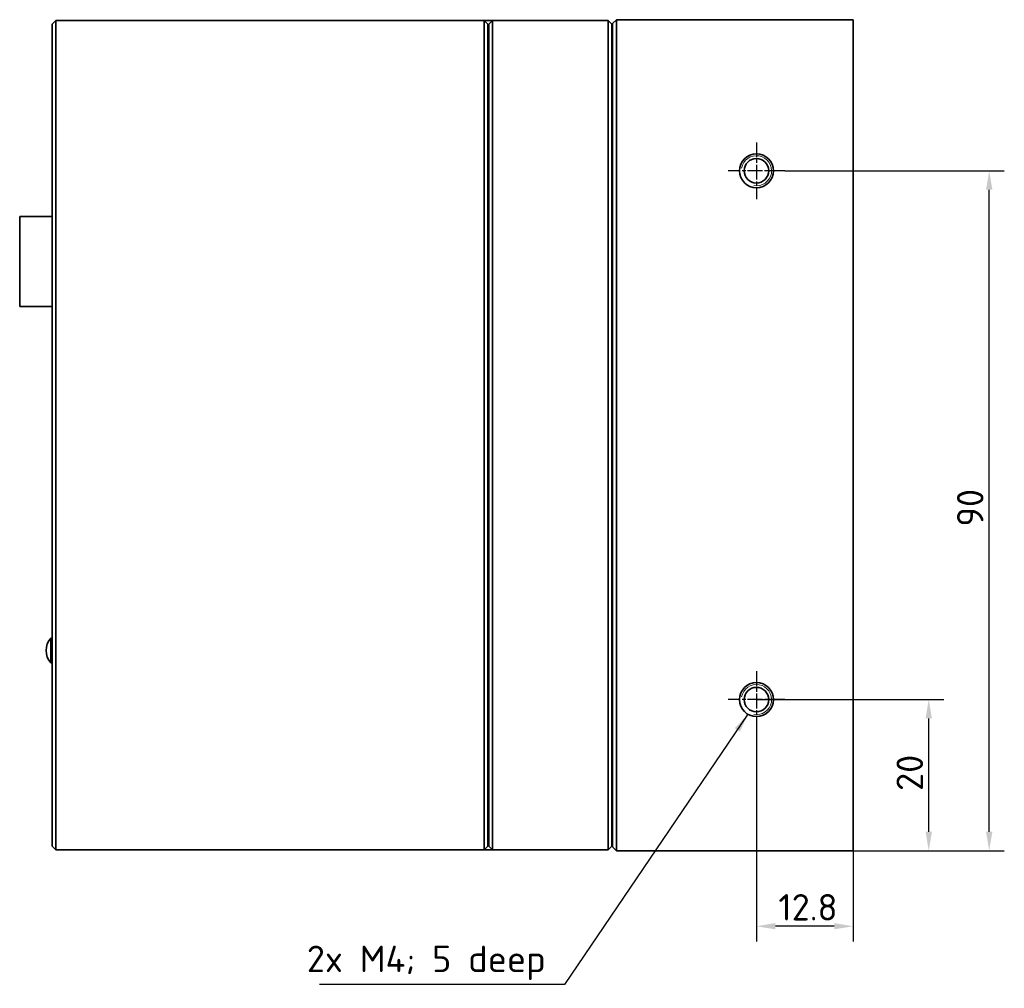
# Model space of a CAD drawing. Header units: millimetres. Extents: x 5 to 836, y 5 to 589.
# Tile 6 of 11: x 477 to 608, y 220 to 348. Entities that reach past the tile are written whole.
import ezdxf

# ---------------------------------------------------------------- set-up
doc = ezdxf.new("R2010")
doc.units = ezdxf.units.MM
doc.linetypes.add('CHAIN', pattern=[0.3543, 0.2362, -0.0295, 0.0591, -0.0295])
doc.linetypes.add('LONG_DASH_DOTTED', pattern=[0.3001, 0.2362, -0.0295, 0.0049, -0.0295])
for name, color, linetype, lineweight in [('Bemaßung (ISO)', 7, 'Continuous', 25), ('Mittelpunktmarkierung (ISO)', 7, 'LONG_DASH_DOTTED', 25), ('Sichtbar (ISO)', 7, 'Continuous', 35), ('Sichtbar schmal (ISO)', 7, 'Continuous', 18), ('Symbol (ISO)', 7, 'Continuous', 25)]:
    doc.layers.add(name, color=color, linetype=linetype, lineweight=lineweight)
doc.styles.add('Notiztext (ISO)', font='isocpeur.ttf')
doc.dimstyles.new('Standard (ISO)', dxfattribs={"dimtxt": 3.5, "dimasz": 2.5, "dimexe": 2, "dimexo": 0, "dimgap": 0.762, "dimtad": 1, "dimtoh": 1, "dimdec": 8, "dimdsep": 46, "dimtxsty": 'Notiztext (ISO)', "dimcen": 0.09, "dimdle": 10, "dimclrd": 256, "dimclre": 256, "dimclrt": 256, "dimadec": 6, "dimazin": 2, "dimtfac": 0.514286, "dimtdec": 3, "dimtmove": 0, "dimatfit": 3, "dimfxl": 1, "dimtolj": 1, "dimlwd": -1, "dimlwe": -1, "dimarcsym": 0})
doc.dimstyles.new('Standard (ISO)$7', dxfattribs={"dimtxt": 3.5, "dimasz": 2.5, "dimexe": 2, "dimexo": 0, "dimgap": 0.762, "dimtad": 1, "dimtoh": 1, "dimdec": 8, "dimdsep": 46, "dimtxsty": 'Notiztext (ISO)', "dimcen": 0.09, "dimdle": 10, "dimclrd": 256, "dimclre": 256, "dimclrt": 256, "dimadec": 6, "dimazin": 2, "dimtfac": 0.514286, "dimtdec": 3, "dimtmove": 0, "dimatfit": 3, "dimfxl": 1, "dimtolj": 1, "dimlwd": -1, "dimlwe": -1, "dimarcsym": 0})

# ---------------------------------------------------------------- blocks, each defined once
blk = doc.blocks.new('*D27')
at = {"layer": 'Bemaßung (ISO)', "transparency": 16777216}
for p, q in [((574.87, 254.35), (574.87, 226.1)), ((587.67, 240.1), (587.67, 226.1)), ((585.17, 228.1), (577.37, 228.1))]:
    blk.add_line(p, q, dxfattribs=at)
for points in [[(577.37, 228.52), (577.37, 227.69), (574.87, 228.1)], [(585.17, 228.52), (585.17, 227.69), (587.67, 228.1)]]:
    blk.add_solid(points, dxfattribs=at)
at = {"layer": 'Defpoints', "color": 0, "transparency": 16777216}
for p in [(574.87, 254.35), (587.67, 240.1), (574.87, 228.1)]:
    blk.add_point(p, dxfattribs=at)
at = {"layer": 'Bemaßung (ISO)', "transparency": 16777216, "insert": (577.78, 232.36), "char_height": 3.5, "attachment_point": 1, "style": 'Notiztext (ISO)'}
blk.add_mtext('\\A1;12.8', dxfattribs=at)
blk = doc.blocks.new('*D28')
at = {"layer": 'Bemaßung (ISO)', "transparency": 16777216}
for p, q in [((574.87, 258.1), (599.67, 258.1)), ((597.67, 240.6), (597.67, 255.6)), ((587.67, 238.1), (599.67, 238.1))]:
    blk.add_line(p, q, dxfattribs=at)
for points in [[(597.25, 255.6), (598.09, 255.6), (597.67, 258.1)], [(597.25, 240.6), (598.09, 240.6), (597.67, 238.1)]]:
    blk.add_solid(points, dxfattribs=at)
at = {"layer": 'Defpoints', "color": 0, "transparency": 16777216}
for p in [(574.87, 258.1), (597.67, 258.1), (587.67, 238.1)]:
    blk.add_point(p, dxfattribs=at)
at = {"layer": 'Bemaßung (ISO)', "transparency": 16777216, "insert": (593.41, 246.01), "char_height": 3.5, "attachment_point": 1, "rotation": 90, "style": 'Notiztext (ISO)'}
blk.add_mtext('\\A1;20', dxfattribs=at)
blk = doc.blocks.new('*D29')
at = {"layer": 'Bemaßung (ISO)', "transparency": 16777216}
for p, q in [((578.62, 328.1), (607.67, 328.1)), ((605.67, 240.6), (605.67, 325.6)), ((587.67, 238.1), (607.67, 238.1))]:
    blk.add_line(p, q, dxfattribs=at)
for points in [[(605.25, 325.6), (606.09, 325.6), (605.67, 328.1)], [(605.25, 240.6), (606.09, 240.6), (605.67, 238.1)]]:
    blk.add_solid(points, dxfattribs=at)
at = {"layer": 'Defpoints', "color": 0, "transparency": 16777216}
for p in [(578.62, 328.1), (605.67, 328.1), (587.67, 238.1)]:
    blk.add_point(p, dxfattribs=at)
at = {"layer": 'Bemaßung (ISO)', "transparency": 16777216, "insert": (601.41, 281.01), "char_height": 3.5, "attachment_point": 1, "rotation": 90, "style": 'Notiztext (ISO)'}
blk.add_mtext('\\A1;90', dxfattribs=at)

msp = doc.modelspace()

# ---------------------------------------------------------------- linework, layer by layer
at = {"layer": 'Mittelpunktmarkierung (ISO)', "linetype": 'CHAIN', "ltscale": 8.333956}
for p, q in [((574.86982842, 331.8524549), (574.86982842, 324.3524549)), ((578.61982842, 328.1024549), (571.11982842, 328.1024549)), ((574.86982842, 261.8524549), (574.86982842, 254.3524549)), ((578.61982842, 258.1024549), (571.11982842, 258.1024549))]:
    msp.add_line(p, q, dxfattribs=at)
at = {"layer": 'Sichtbar (ISO)'}
for p, q in [((482.16982842, 348.0024549), (481.66982842, 347.5024549)), ((538.83982842, 348.0024549), (482.16982842, 348.0024549)), ((482.16982842, 348.0024549), (482.16982842, 346.0024549)), ((538.83982842, 346.0024549), (538.83982842, 348.0024549)), ((539.33982842, 347.5024549), (538.83982842, 348.0024549)), ((539.93982842, 348.0024549), (538.83982842, 348.0024549)), ((539.43982842, 347.5024549), (539.93982842, 348.0024549)), ((539.93982842, 348.0024549), (539.93982842, 346.0024549)), ((555.23982842, 348.0024549), (539.93982842, 348.0024549)), ((555.23982842, 346.0024549), (555.23982842, 348.0024549)), ((555.73982842, 347.5024549), (555.23982842, 348.0024549)), ((555.83982842, 347.6024549), (556.33982842, 348.1024549)), ((556.33982842, 348.1024549), (556.33982842, 346.1024549)), ((587.66982842, 348.1024549), (556.33982842, 348.1024549)), ((587.66982842, 348.1024549), (587.66982842, 346.1024549)), ((481.66982842, 346.0024549), (481.66982842, 347.5024549)), ((539.33982842, 347.5024549), (539.33982842, 346.0024549)), ((539.33982842, 347.1024549), (539.43982842, 347.1024549)), ((539.43982842, 346.0024549), (539.43982842, 347.5024549)), ((555.73982842, 347.5024549), (555.73982842, 346.0024549)), ((555.73982842, 347.1024549), (555.83982842, 347.1024549)), ((555.83982842, 346.1024549), (555.83982842, 347.6024549)), ((481.66982842, 346.0024549), (481.66982842, 240.2024549)), ((482.16982842, 240.2024549), (482.16982842, 346.0024549)), ((538.83982842, 346.0024549), (538.83982842, 240.2024549)), ((539.33982842, 240.2024549), (539.33982842, 346.0024549)), ((539.43982842, 346.0024549), (539.43982842, 240.2024549)), ((539.93982842, 240.2024549), (539.93982842, 346.0024549)), ((555.23982842, 346.0024549), (555.23982842, 240.2024549)), ((555.73982842, 240.2024549), (555.73982842, 346.0024549)), ((555.83982842, 346.1024549), (555.83982842, 240.1024549)), ((556.33982842, 240.1024549), (556.33982842, 346.1024549)), ((587.66982842, 346.1024549), (587.66982842, 240.1024549)), ((477.36982842, 310.1524549), (477.36982842, 322.0524549)), ((481.66982842, 322.0524549), (477.36982842, 322.0524549)), ((481.66982842, 310.1524549), (477.36982842, 310.1524549)), ((481.46982842, 262.9524549), (481.46982842, 266.2524549)), ((481.46982842, 266.2524549), (481.66982842, 266.2524549)), ((481.46982842, 262.9524549), (481.66982842, 262.9524549)), ((481.66982842, 238.7024549), (481.66982842, 240.2024549)), ((482.16982842, 240.2024549), (482.16982842, 238.2024549)), ((538.83982842, 238.2024549), (538.83982842, 240.2024549)), ((539.33982842, 240.2024549), (539.33982842, 238.7024549)), ((539.43982842, 238.7024549), (539.43982842, 240.2024549)), ((539.93982842, 240.2024549), (539.93982842, 238.2024549)), ((555.23982842, 238.2024549), (555.23982842, 240.2024549)), ((555.73982842, 240.2024549), (555.73982842, 238.7024549)), ((555.83982842, 238.6024549), (555.83982842, 240.1024549)), ((556.33982842, 240.1024549), (556.33982842, 238.1024549)), ((587.66982842, 240.1024549), (587.66982842, 238.1024549)), ((482.16982842, 238.2024549), (481.66982842, 238.7024549)), ((539.33982842, 238.7024549), (538.83982842, 238.2024549)), ((539.43982842, 239.1024549), (539.33982842, 239.1024549)), ((539.43982842, 238.7024549), (539.93982842, 238.2024549)), ((555.73982842, 238.7024549), (555.23982842, 238.2024549)), ((555.83982842, 239.1024549), (555.73982842, 239.1024549)), ((556.33982842, 238.1024549), (555.83982842, 238.6024549)), ((482.16982842, 238.2024549), (538.83982842, 238.2024549)), ((539.93982842, 238.2024549), (538.83982842, 238.2024549)), ((539.93982842, 238.2024549), (555.23982842, 238.2024549)), ((556.33982842, 238.1024549), (587.66982842, 238.1024549))]:
    msp.add_line(p, q, dxfattribs=at)
for centre, radius in [((574.86982842, 328.1024549), 2.25), ((574.86982842, 328.1024549), 1.62111388), ((574.86982842, 258.1024549), 2.25), ((574.86982842, 258.1024549), 1.62111388)]:
    msp.add_circle(centre, radius, dxfattribs=at)
msp.add_arc((483.43857842, 264.6024549), 2.56875, 140.0337869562, 219.9662130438, dxfattribs=at)
at = {"layer": 'Sichtbar schmal (ISO)'}
for centre in [(574.86982842, 328.1024549), (574.86982842, 258.1024549)]:
    msp.add_arc(centre, 2, 260, 170, dxfattribs=at)

# ---------------------------------------------------------------- texts
at = {"layer": 'Symbol (ISO)', "insert": (546.98835655, 220.97749656), "char_height": 3.4999999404, "width": 30.9164936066, "attachment_point": 9, "line_spacing_factor": 0.6125, "style": 'Notiztext (ISO)'}
msp.add_mtext('\\fISOCPEUR|b0|i0;2x M4; 5 deep', dxfattribs=at)

# ---------------------------------------------------------------- dimensions: what is measured, and where the dimension line sits
at = {"layer": 'Bemaßung (ISO)'}
for base, p1, p2, angle, picture, middle in [((605.6698280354, 328.1024548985), (587.6698284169, 238.1024548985), (578.6198284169, 328.1024548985), 270, '*D29', (605.6698280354, 283.1124548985)), ((597.6698280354, 258.1024548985), (587.6698284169, 238.1024548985), (574.8698284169, 258.1024548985), 270, '*D28', (597.6698280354, 248.1124548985)), ((574.8698284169, 228.1024539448), (587.6698284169, 240.1024548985), (574.8698284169, 254.3524548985), 180, '*D27', (581.2798284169, 228.1024539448))]:
    dim = msp.add_linear_dim(base=base, p1=p1, p2=p2, angle=angle, dimstyle='Standard (ISO)', override={"dimgap": 0.762, "dimtoh": 0, "dimdec": 8, "dimtol": 0, "dimlim": 0, "dimtp": 0, "dimtm": 0, "dimtdec": 3, "dimtofl": 0, "dimatfit": 1}, dxfattribs=at)
    dim.commit()
    dim.dimension.update_dxf_attribs({"geometry": picture, "text_midpoint": middle, "dimtype": 160})

# ---------------------------------------------------------------- leaders
at = {"layer": 'Symbol (ISO)', "annotation_type": 0, "has_hookline": 1, "hookline_direction": 1, "text_width": 29.92499854}
msp.add_leader([(573.74482842, 256.15389774), (549.48835655, 220.39416324), (546.98835655, 220.39416324)], dimstyle='Standard (ISO)$7', override={"dimgap": 0, "dimtad": 1}, dxfattribs=at)

doc.saveas('drawing.dxf')
